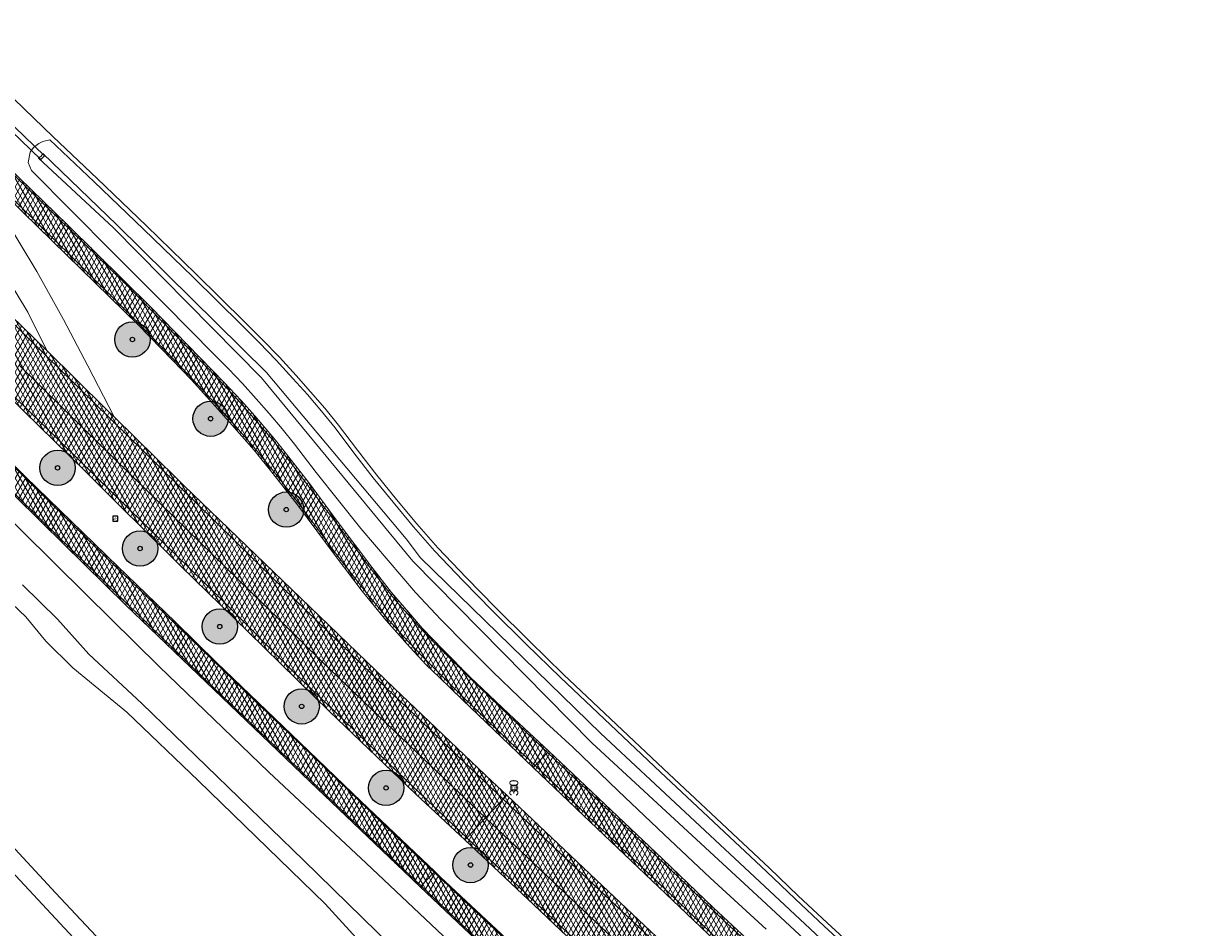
# Model space of a CAD drawing. Header units: metres. Extents: x 101608 to 104514, y 400798 to 405846.
# Tile 35 of 112: x 103922 to 104055, y 402739 to 402842. Entities that reach past the tile are written whole.
import ezdxf
from ezdxf.enums import TextEntityAlignment as Align

# ---------------------------------------------------------------- set-up
doc = ezdxf.new("R2010")
doc.units = ezdxf.units.M
for name, color, linetype, lineweight in [('B-WE-GR-BOOM-A', 63, 'Continuous', 25), ('B-WE-GR-BOOM-S', 90, 'Continuous', 25), ('B-WE-GR-GRAS-GV', 60, 'Continuous', 13), ('B-WE-IE-MEUBILAIR_WEGMEUBILAIR-S', 7, 'Continuous', 25), ('B-WE-IE-MEUBILAIR_WEGMEUBILAIR_PAAL-S', 7, 'Continuous', 25), ('B-WE-KW-KUNSTWERK_DUIKER-G', 170, 'Continuous', 18), ('B-WE-OG-WATER_MEER-GV', 140, 'Continuous', 18), ('B-WE-OG-WATER_SLOOT-GV', 120, 'Continuous', 18), ('B-WE-VH-GESLOTENVERHARDING_ASFALT-A-500', 12, 'Continuous', 18), ('B-WE-VH-KANTVERHARDING-G', 60, 'Continuous', 18), ('B-WE-VH-VERHARDING_ASFALT-GV', 252, 'Continuous', 18), ('B-WE-VH-VERHARDING_BETONSTRAATSTEEN-GV', 252, 'Continuous', 18), ('B-WE-VW-MARKERING_PICTOGRAM-G', 7, 'Continuous', 18)]:
    doc.layers.add(name, color=color, linetype=linetype, lineweight=lineweight)
doc.layers.add('Label_Puntobject', color=255, linetype='Continuous')
doc.styles.add('NLCS-ISO', font='NLCS-ISO.ttf')
pattern_1 = [(60, (0, 0), (-0.4330127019, 0.25), []), (120, (0, 0), (-0.4330127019, -0.25), [])]

# ---------------------------------------------------------------- blocks, each defined once
blk = doc.blocks.new('SIE-WEG_VERKEERSBORD-SO')
at = {"color": 0, "linetype": 'ByBlock', "lineweight": -2}
blk.add_lwpolyline([(-1.125, -1.125), (1.125, -1.125), (1.125, 1.125), (-1.125, 1.125)], close=True, dxfattribs=at)
at = {"color": 0, "linetype": 'ByBlock', "lineweight": -2, "style": 'NLCS-ISO'}
blk.add_text('vb', height=1.5, dxfattribs=at).set_placement((0, 0), align=Align.MIDDLE_CENTER)
blk = doc.blocks.new('SIE-WEG_PAAL_HECTOMETERPAAL-SO')
at = {"color": 0, "linetype": 'ByBlock', "lineweight": -2}
blk.add_lwpolyline([(-1.44375, -0.94375), (1.44375, -0.94375), (1.44375, 0.94375), (-1.44375, 0.94375)], close=True, dxfattribs=at)
at = {"color": 0, "linetype": 'ByBlock', "lineweight": -2, "style": 'NLCS-ISO'}
blk.add_text('hm', height=1.5, dxfattribs=at).set_placement((0, 0), align=Align.MIDDLE_CENTER)
at = {"style": 'NLCS-ISO'}
blk.add_attdef('WAARDE', (2.13125, -1.69375), '', height=1.5, dxfattribs=at)
blk = doc.blocks.new('SGR-BOOM_01-SO')
at = {"layer": 'B-WE-GR-BOOM-A'}
h = blk.add_hatch(color=256, dxfattribs=at)
h.dxf.hatch_style = 1
edge = h.paths.add_edge_path()
edge.add_arc((0, 0), 2, 0, 360)
at = {"color": 0, "linetype": 'ByBlock', "lineweight": -2}
for radius in [2, 0.25]:
    blk.add_circle((0, 0), radius, dxfattribs=at)

msp = doc.modelspace()

# ---------------------------------------------------------------- hatches: boundary and pattern name
at = {"layer": 'B-WE-VH-GESLOTENVERHARDING_ASFALT-A-500'}
h = msp.add_hatch(dxfattribs=at)
h.set_pattern_fill('AVH-ASFALT-SOD', color=256, scale=0.5, pattern_type=2)
h.set_pattern_definition(pattern_1)
h.paths.add_polyline_path([(103917.325, 402828.303), (103913.464, 402832.056), (103913.379, 402831.969), (103911.931, 402830.491), (103911.778, 402830.335), (103914.837, 402827.336), (103916.028, 402826.16), (103918.837, 402823.386), (103927.177, 402815.281), (103935.266, 402807.376), (103939.147, 402803.388), (103941.247, 402801.216), (103943.029, 402799.237), (103945.587, 402796.379), (103948.401, 402793.217), (103950.553, 402790.532), (103953.391, 402786.854), (103957.446, 402781.413), (103960.618, 402777.258), (103963.324, 402773.937), (103966.045, 402770.844), (103967.875, 402768.888), (103969.346, 402767.498), (103971.985, 402764.922), (103979.972, 402757.268), (103980.188, 402757.495), (103981.588, 402758.974), (103981.738, 402759.132), (103977.231, 402763.337), (103972.818, 402767.554), (103969.792, 402770.601), (103967.42, 402773.068), (103965.886, 402774.808), (103963.943, 402777.107), (103961.707, 402779.97), (103957.668, 402785.323), (103954.654, 402789.437), (103952.619, 402792.048), (103950.802, 402794.331), (103948.467, 402797.085), (103946.924, 402798.814), (103944.996, 402800.858), (103936.692, 402809.409), (103927.3, 402818.694), (103918.968, 402826.706)])
h = msp.add_hatch(dxfattribs=at)
h.set_pattern_fill('AVH-ASFALT-SOD', color=256, scale=0.5, pattern_type=2)
h.set_pattern_definition(pattern_1)
h.paths.add_polyline_path([(103939.631, 402789.982), (103932.515, 402796.983), (103931.595, 402797.888), (103924.901, 402804.474), (103916.671, 402812.457), (103905.268, 402823.687), (103904.961, 402823.373), (103902.928, 402821.297), (103905.3, 402818.974), (103912.642, 402811.796), (103916.492, 402808.017), (103921.72, 402802.879), (103929.167, 402795.544), (103934.211, 402790.637), (103940.828, 402784.154), (103949.471, 402775.717), (103956.013, 402769.324), (103960.816, 402764.692), (103968.393, 402757.469), (103974.595, 402751.593), (103976.586, 402753.695), (103976.994, 402754.125), (103975.328, 402755.701), (103964.283, 402766.231), (103952.599, 402777.469), (103940.4, 402789.234), (103940.008, 402789.611)])
h = msp.add_hatch(dxfattribs=at)
h.set_pattern_fill('AVH-ASFALT-SOD', color=256, scale=0.5, pattern_type=2)
h.set_pattern_definition(pattern_1)
h.paths.add_polyline_path([(103902.928, 402821.297), (103900.88, 402819.206), (103900.619, 402818.939), (103903.255, 402816.353), (103909.496, 402810.217), (103915.742, 402804.05), (103922.267, 402797.668), (103929.281, 402790.77), (103934.094, 402785.995), (103934.952, 402785.146), (103940.033, 402780.113), (103947.701, 402772.645), (103956.926, 402763.627), (103966.697, 402754.27), (103972.23, 402749.097), (103972.459, 402749.331), (103974.595, 402751.593), (103968.393, 402757.469), (103960.816, 402764.692), (103956.013, 402769.324), (103949.471, 402775.717), (103940.828, 402784.154), (103934.211, 402790.637), (103929.167, 402795.544), (103921.72, 402802.879), (103916.492, 402808.017), (103912.642, 402811.796), (103905.3, 402818.974)])
h = msp.add_hatch(dxfattribs=at)
h.set_pattern_fill('AVH-ASFALT-SOD', color=256, scale=0.5, pattern_type=2)
h.set_pattern_definition(pattern_1)
h.paths.add_polyline_path([(103931.574, 402781.348), (103922.51, 402790.202), (103914.367, 402798.229), (103906.545, 402805.892), (103898.216, 402814.05), (103897.007, 402815.25), (103896.901, 402815.142), (103895.413, 402813.624), (103895.326, 402813.535), (103897.622, 402811.263), (103905.504, 402803.525), (103914.427, 402794.786), (103924.394, 402784.975), (103933.84, 402775.671), (103943.849, 402766.087), (103954.694, 402755.681), (103965.323, 402745.527), (103967.18, 402743.768), (103967.276, 402743.869), (103968.755, 402745.43), (103968.83, 402745.509), (103960.514, 402753.428), (103952.599, 402760.997), (103944.17, 402769.115), (103939.436, 402773.749), (103931.814, 402781.114)])
h = msp.add_hatch(dxfattribs=at)
h.set_pattern_fill('AVH-ASFALT-SOD', color=256, scale=0.5, pattern_type=2)
h.set_pattern_definition(pattern_1)
h.paths.add_polyline_path([(103981.738, 402759.132), (103981.588, 402758.974), (103980.188, 402757.495), (103979.972, 402757.268), (103987.214, 402750.353), (103993.421, 402744.493), (103998.976, 402739.202), (104005.695, 402732.81), (104010.233, 402728.583), (104014.452, 402724.593), (104020.618, 402718.882), (104025.782, 402714.179), (104032.346, 402708.359), (104036.948, 402704.303), (104039.477, 402702.251), (104042.508, 402699.749), (104045.696, 402697.23), (104049.591, 402694.232), (104053.322, 402691.53), (104053.592, 402691.338), (104053.768, 402691.583), (104054.965, 402693.248), (104055.091, 402693.424), (104054.349, 402693.942), (104050.226, 402696.994), (104045.948, 402700.295), (104042.362, 402703.256), (104038.949, 402706.094), (104033.934, 402710.366), (104028.213, 402715.431), (104022.776, 402720.376), (104017.48, 402725.323), (104012.691, 402729.822), (104006.866, 402735.389), (104000.409, 402741.396), (103994.613, 402746.938), (103983.758, 402757.247)])
h = msp.add_hatch(dxfattribs=at)
h.set_pattern_fill('AVH-ASFALT-SOD', color=256, scale=0.5, pattern_type=2)
h.set_pattern_definition(pattern_1)
h.paths.add_polyline_path([(103976.994, 402754.125), (103976.586, 402753.695), (103974.595, 402751.593), (103978.02, 402748.348), (103987.609, 402739.279), (103996.621, 402730.815), (104005.325, 402722.622), (104008.595, 402719.563), (104014.156, 402714.364), (104017.845, 402710.902), (104023.031, 402706.199), (104027.122, 402702.547), (104032.104, 402698.262), (104036.253, 402694.789), (104041.532, 402690.61), (104046.939, 402686.502), (104049.033, 402684.997), (104050.717, 402687.339), (104051.051, 402687.804), (104050.882, 402687.925), (104047.775, 402690.131), (104043.775, 402693.153), (104039.938, 402696.203), (104036.31, 402699.158), (104033.515, 402701.514), (104029.193, 402705.349), (104024.999, 402709.11), (104020.835, 402712.938), (104013.801, 402719.499), (104002.13, 402730.374), (103986.438, 402745.191)])
h = msp.add_hatch(dxfattribs=at)
h.set_pattern_fill('AVH-ASFALT-SOD', color=256, scale=0.5, pattern_type=2)
h.set_pattern_definition(pattern_1)
h.paths.add_polyline_path([(103974.595, 402751.593), (103972.459, 402749.331), (103972.23, 402749.097), (103980.039, 402741.71), (103993.617, 402728.856), (104012.426, 402711.323), (104020.458, 402703.999), (104024.869, 402700.053), (104028.977, 402696.524), (104033.421, 402692.779), (104039.04, 402688.321), (104043.508, 402684.964), (104047.106, 402682.316), (104047.33, 402682.627), (104049.033, 402684.997), (104046.939, 402686.502), (104041.532, 402690.61), (104036.253, 402694.789), (104032.104, 402698.262), (104027.122, 402702.547), (104023.031, 402706.199), (104017.845, 402710.902), (104014.156, 402714.364), (104008.595, 402719.563), (104005.325, 402722.622), (103996.621, 402730.815), (103987.609, 402739.279), (103978.02, 402748.348)])
h = msp.add_hatch(dxfattribs=at)
h.set_pattern_fill('AVH-ASFALT-SOD', color=256, scale=0.5, pattern_type=2)
h.set_pattern_definition(pattern_1)
h.paths.add_polyline_path([(103968.83, 402745.509), (103968.755, 402745.43), (103967.276, 402743.869), (103967.18, 402743.768), (103974.954, 402736.406), (103983.316, 402728.495), (103991.242, 402721.046), (103999.67, 402713.194), (104009.673, 402703.819), (104019.822, 402694.622), (104022.723, 402692.034), (104025.995, 402689.281), (104033.787, 402683.011), (104038.877, 402679.111), (104042.741, 402676.243), (104042.833, 402676.371), (104044.112, 402678.15), (104044.178, 402678.242), (104039.954, 402681.388), (104035.682, 402684.655), (104029.358, 402689.802), (104024.23, 402694.067), (104018.175, 402699.377), (104011.503, 402705.552), (104004.116, 402712.395), (103996.489, 402719.474), (103988.153, 402727.303), (103980.997, 402734.09), (103969.5, 402744.871)])

# ---------------------------------------------------------------- linework, layer by layer
at = {"layer": 'B-WE-GR-GRAS-GV', "flags": 128}
for points in [[(103912.302, 402841.511), (103925.607, 402828.693), (103930.608, 402823.957), (103936.19, 402818.6), (103941.775, 402813.169), (103947.323, 402807.702), (103949.306, 402805.732), (103951.251, 402803.717), (103953.151, 402801.661), (103954.782, 402799.823), (103956.379, 402797.954), (103957.944, 402796.051), (103960.083, 402793.19), (103962.264, 402790.383), (103964.496, 402787.616), (103966.81, 402784.855), (103969.17, 402782.142), (103972.418, 402778.762), (103975.707, 402775.409), (103979.545, 402771.585), (103983.429, 402767.81), (103994.747, 402757.125), (104006.75, 402745.871), (104009.982, 402742.755), (104013.25, 402739.689), (104016.562, 402736.67)], [(103971.776, 402736.329), (103961.055, 402746.44), (103950.064, 402756.735), (103937.614, 402768.714), (103929.391, 402776.842), (103914.685, 402791.342)], [(103922.17, 402777.966), (103926.133, 402774.077), (103929.674, 402770.108), (103935.665, 402764.537), (103953.974, 402746.771), (103968.975, 402732.097)], [(103932.448, 402733.107), (103918.314, 402748.279)]]:
    msp.add_lwpolyline(points, dxfattribs=at)
at = {"layer": 'B-WE-KW-KUNSTWERK_DUIKER-G', "flags": 128}
msp.add_lwpolyline([(103909.594, 402840.208), (103924.238, 402826.096), (103924.654, 402826.528), (103910.01, 402840.64)], close=True, dxfattribs=at)
at = {"layer": 'B-WE-OG-WATER_MEER-GV', "flags": 128}
for points in [[(103974.084, 402722.486), (103956.417, 402741.845), (103942.075, 402755.782), (103933.954, 402763.524), (103927.851, 402768.541), (103924.802, 402771.582), (103922.514, 402774.321), (103918.557, 402778.056)], [(103918.077, 402751.485), (103925.905, 402743.079), (103931.612, 402736.991)]]:
    msp.add_lwpolyline(points, dxfattribs=at)
at = {"layer": 'B-WE-OG-WATER_SLOOT-GV', "flags": 128}
for points in [[(104016.228, 402736.298), (104012.911, 402739.322), (104009.637, 402742.393), (104006.406, 402745.509), (103994.404, 402756.761), (103983.083, 402767.449), (103979.194, 402771.229), (103975.352, 402775.057), (103972.059, 402778.414), (103968.801, 402781.805), (103966.43, 402784.53), (103964.11, 402787.298), (103961.872, 402790.072), (103959.685, 402792.887), (103957.551, 402795.742), (103955.996, 402797.633), (103954.405, 402799.494), (103952.78, 402801.325), (103950.887, 402803.374), (103948.95, 402805.381), (103946.971, 402807.347), (103941.425, 402812.812), (103935.843, 402818.24), (103930.263, 402823.595), (103925.264, 402828.33), (103924.442, 402828.144), (103924, 402827.93), (103923.4, 402827.481), (103923.035, 402826.943), (103922.803, 402825.757), (103923.159, 402824.852), (103932.311, 402815.66), (103938.28, 402809.678), (103943.86, 402804.044), (103945.48, 402802.404), (103947.065, 402800.732), (103948.616, 402799.027), (103950.093, 402797.335), (103951.537, 402795.614), (103952.945, 402793.865), (103955.415, 402790.66), (103957.927, 402787.488), (103960.48, 402784.349), (103963.54, 402780.695), (103966.657, 402777.089), (103969.536, 402774.043), (103972.46, 402771.04), (103975.396, 402768.112), (103978.374, 402765.228), (103981.394, 402762.388), (103984.456, 402759.592), (103989.614, 402754.624), (103994.806, 402749.693), (104000.032, 402744.797), (104006.356, 402738.962)], [(104026.03, 402723.589), (104005.882, 402742.304), (103986.603, 402760.072), (103966.336, 402780.622), (103949.212, 402801.408), (103932.448, 402818.366), (103923.972, 402826.268), (103924.284, 402826.486), (103924.46, 402826.788), (103932.816, 402818.696), (103949.766, 402801.991), (103965.599, 402783.15), (103967.201, 402781.021), (103987.622, 402761.109), (104006.726, 402743.323), (104026.889, 402724.49)], [(104026.889, 402724.49), (104006.726, 402743.323), (103987.622, 402761.109), (103967.201, 402781.021), (103965.599, 402783.15), (103949.766, 402801.991), (103932.816, 402818.696), (103924.46, 402826.788), (103924.284, 402826.486), (103923.972, 402826.268), (103932.448, 402818.366), (103949.212, 402801.408), (103966.336, 402780.622), (103986.603, 402760.072), (104005.882, 402742.304), (104026.03, 402723.589)], [(103918.557, 402778.056), (103922.514, 402774.321), (103924.802, 402771.582), (103927.851, 402768.541), (103933.954, 402763.524), (103942.075, 402755.782), (103956.417, 402741.845), (103974.084, 402722.486)], [(103968.975, 402732.097), (103953.974, 402746.771), (103935.665, 402764.537), (103929.674, 402770.108), (103926.133, 402774.077), (103922.17, 402777.966)], [(103931.612, 402736.991), (103925.905, 402743.079), (103918.077, 402751.485)], [(103918.314, 402748.279), (103932.448, 402733.107)]]:
    msp.add_lwpolyline(points, dxfattribs=at)
at = {"layer": 'B-WE-VH-KANTVERHARDING-G', "flags": 128}
for points in [[(103918.837, 402823.386), (103927.177, 402815.281), (103935.266, 402807.376), (103939.147, 402803.388), (103941.247, 402801.216), (103943.029, 402799.237), (103945.587, 402796.379), (103948.401, 402793.217), (103950.553, 402790.532), (103953.391, 402786.854), (103957.446, 402781.413), (103960.618, 402777.258), (103963.324, 402773.937), (103966.045, 402770.844), (103967.875, 402768.888), (103969.346, 402767.498), (103971.985, 402764.922), (103979.972, 402757.268), (103980.188, 402757.495), (103981.588, 402758.974), (103981.738, 402759.132), (103977.231, 402763.337), (103972.818, 402767.554), (103969.792, 402770.601), (103967.42, 402773.068), (103965.886, 402774.808), (103963.943, 402777.107), (103961.707, 402779.97), (103957.668, 402785.323), (103954.654, 402789.437), (103952.619, 402792.048), (103950.802, 402794.331), (103948.467, 402797.085), (103946.924, 402798.814), (103944.996, 402800.858), (103936.692, 402809.409), (103927.3, 402818.694), (103918.968, 402826.706)], [(103921.72, 402802.879), (103929.167, 402795.544), (103934.211, 402790.637), (103940.828, 402784.154), (103949.471, 402775.717), (103956.013, 402769.324), (103960.816, 402764.692), (103968.393, 402757.469), (103974.595, 402751.593), (103976.586, 402753.695), (103976.994, 402754.125), (103975.328, 402755.701), (103964.283, 402766.231), (103952.599, 402777.469), (103940.4, 402789.234), (103940.008, 402789.611), (103939.631, 402789.982), (103932.515, 402796.983), (103931.595, 402797.888), (103924.901, 402804.474), (103916.671, 402812.457)], [(103915.742, 402804.05), (103922.267, 402797.668), (103929.281, 402790.77), (103934.094, 402785.995), (103934.952, 402785.146), (103940.033, 402780.113), (103947.701, 402772.645), (103956.926, 402763.627), (103966.697, 402754.27), (103972.23, 402749.097), (103972.459, 402749.331), (103974.595, 402751.593), (103968.393, 402757.469), (103960.816, 402764.692), (103956.013, 402769.324), (103949.471, 402775.717), (103940.828, 402784.154), (103934.211, 402790.637), (103929.167, 402795.544), (103921.72, 402802.879)], [(103914.427, 402794.786), (103924.394, 402784.975), (103933.84, 402775.671), (103943.849, 402766.087), (103954.694, 402755.681), (103965.323, 402745.527), (103967.18, 402743.768), (103967.276, 402743.869), (103968.755, 402745.43), (103968.83, 402745.509), (103960.514, 402753.428), (103952.599, 402760.997), (103944.17, 402769.115), (103939.436, 402773.749), (103931.814, 402781.114), (103931.574, 402781.348), (103922.51, 402790.202), (103914.367, 402798.229)], [(104006.866, 402735.389), (104000.409, 402741.396), (103994.613, 402746.938), (103983.758, 402757.247), (103981.738, 402759.132), (103981.588, 402758.974), (103980.188, 402757.495), (103979.972, 402757.268), (103987.214, 402750.353), (103993.421, 402744.493), (103998.976, 402739.202), (104005.695, 402732.81)], [(104002.13, 402730.374), (103986.438, 402745.191), (103976.994, 402754.125), (103976.586, 402753.695), (103974.595, 402751.593), (103978.02, 402748.348), (103987.609, 402739.279), (103996.621, 402730.815)], [(103996.621, 402730.815), (103987.609, 402739.279), (103978.02, 402748.348), (103974.595, 402751.593), (103972.459, 402749.331), (103972.23, 402749.097), (103980.039, 402741.71), (103993.617, 402728.856)], [(103980.997, 402734.09), (103969.5, 402744.871), (103968.83, 402745.509), (103968.755, 402745.43), (103967.276, 402743.869), (103967.18, 402743.768), (103974.954, 402736.406)]]:
    msp.add_lwpolyline(points, dxfattribs=at)
at = {"layer": 'B-WE-VH-VERHARDING_ASFALT-GV', "flags": 128}
for points in [[(103918.837, 402823.386), (103927.177, 402815.281), (103935.266, 402807.376), (103939.147, 402803.388), (103941.247, 402801.216), (103943.029, 402799.237), (103945.587, 402796.379), (103948.401, 402793.217), (103950.553, 402790.532), (103953.391, 402786.854), (103957.446, 402781.413), (103960.618, 402777.258), (103963.324, 402773.937), (103966.045, 402770.844), (103967.875, 402768.888), (103969.346, 402767.498), (103971.985, 402764.922), (103979.972, 402757.268), (103980.188, 402757.495), (103981.588, 402758.974), (103981.738, 402759.132), (103977.231, 402763.337), (103972.818, 402767.554), (103969.792, 402770.601), (103967.42, 402773.068), (103965.886, 402774.808), (103963.943, 402777.107), (103961.707, 402779.97), (103957.668, 402785.323), (103954.654, 402789.437), (103952.619, 402792.048), (103950.802, 402794.331), (103948.467, 402797.085), (103946.924, 402798.814), (103944.996, 402800.858), (103936.692, 402809.409), (103927.3, 402818.694), (103918.968, 402826.706)], [(103921.72, 402802.879), (103929.167, 402795.544), (103934.211, 402790.637), (103940.828, 402784.154), (103949.471, 402775.717), (103956.013, 402769.324), (103960.816, 402764.692), (103968.393, 402757.469), (103974.595, 402751.593), (103976.586, 402753.695), (103976.994, 402754.125), (103975.328, 402755.701), (103964.283, 402766.231), (103952.599, 402777.469), (103940.4, 402789.234), (103940.008, 402789.611), (103939.631, 402789.982), (103932.515, 402796.983), (103931.595, 402797.888), (103924.901, 402804.474), (103916.671, 402812.457)], [(103915.742, 402804.05), (103922.267, 402797.668), (103929.281, 402790.77), (103934.094, 402785.995), (103934.952, 402785.146), (103940.033, 402780.113), (103947.701, 402772.645), (103956.926, 402763.627), (103966.697, 402754.27), (103972.23, 402749.097), (103972.459, 402749.331), (103974.595, 402751.593), (103968.393, 402757.469), (103960.816, 402764.692), (103956.013, 402769.324), (103949.471, 402775.717), (103940.828, 402784.154), (103934.211, 402790.637), (103929.167, 402795.544), (103921.72, 402802.879)], [(103914.427, 402794.786), (103924.394, 402784.975), (103933.84, 402775.671), (103943.849, 402766.087), (103954.694, 402755.681), (103965.323, 402745.527), (103967.18, 402743.768), (103967.276, 402743.869), (103968.755, 402745.43), (103968.83, 402745.509), (103960.514, 402753.428), (103952.599, 402760.997), (103944.17, 402769.115), (103939.436, 402773.749), (103931.814, 402781.114), (103931.574, 402781.348), (103922.51, 402790.202), (103914.367, 402798.229)], [(104006.866, 402735.389), (104000.409, 402741.396), (103994.613, 402746.938), (103983.758, 402757.247), (103981.738, 402759.132), (103981.588, 402758.974), (103980.188, 402757.495), (103979.972, 402757.268), (103987.214, 402750.353), (103993.421, 402744.493), (103998.976, 402739.202), (104005.695, 402732.81)], [(104002.13, 402730.374), (103986.438, 402745.191), (103976.994, 402754.125), (103976.586, 402753.695), (103974.595, 402751.593), (103978.02, 402748.348), (103987.609, 402739.279), (103996.621, 402730.815)], [(103996.621, 402730.815), (103987.609, 402739.279), (103978.02, 402748.348), (103974.595, 402751.593), (103972.459, 402749.331), (103972.23, 402749.097), (103980.039, 402741.71), (103993.617, 402728.856)], [(103980.997, 402734.09), (103969.5, 402744.871), (103968.83, 402745.509), (103968.755, 402745.43), (103967.276, 402743.869), (103967.18, 402743.768), (103974.954, 402736.406)]]:
    msp.add_lwpolyline(points, dxfattribs=at)
at = {"layer": 'B-WE-VH-VERHARDING_BETONSTRAATSTEEN-GV', "flags": 128}
msp.add_lwpolyline([(103916.028, 402826.16), (103914.837, 402827.336), (103911.778, 402830.335), (103911.118, 402830.981), (103908.293, 402833.678), (103910.243, 402829.033), (103916.497, 402819.051), (103917.532, 402817.4), (103922.749, 402808.841), (103924.901, 402804.474), (103931.595, 402797.888), (103932.515, 402796.983), (103929.549, 402802.746), (103926.778, 402808.01), (103923.757, 402813.414), (103919.762, 402820.054)], close=True, dxfattribs=at)
at = {"layer": 'B-WE-VW-MARKERING_PICTOGRAM-G', "flags": 128}
for points in [[(103913.806, 402831.555), (103922.956, 402822.628), (103933.731, 402812.112), (103944.252, 402801.333), (103946.749, 402798.645), (103948.314, 402796.847), (103950.724, 402794.058), (103953.048, 402791.075), (103955.835, 402787.406), (103958.948, 402783.261), (103962.228, 402778.928), (103964.441, 402776.153), (103967.461, 402772.777), (103969.705, 402770.468), (103972.752, 402767.461), (103979.26, 402761.182), (103981.588, 402758.974), (103989.783, 402751.198), (104001.528, 402740.007), (104015.071, 402727.231)], [(103976.586, 402753.695), (103971.334, 402758.671), (103961.753, 402767.82), (103950.439, 402778.803), (103941.847, 402787.195), (103933.99, 402794.889), (103924.779, 402803.927), (103915.572, 402812.948), (103908.202, 402820.198), (103904.961, 402823.373)], [(104003.336, 402735.465), (103995.752, 402742.717), (103986.961, 402751.061), (103980.188, 402757.495), (103976.786, 402760.726), (103972.105, 402765.219), (103969.511, 402767.758), (103967.319, 402769.971), (103965.319, 402772.086), (103963.652, 402773.962), (103960.902, 402777.26), (103957.592, 402781.535), (103953.539, 402786.999), (103950.412, 402791.004), (103948.518, 402793.316), (103946.12, 402796.096), (103943.168, 402799.336), (103939.689, 402803.04), (103934.809, 402808.083), (103927.812, 402815.006), (103919.649, 402823.003)], [(103972.459, 402749.331), (103965.509, 402755.899), (103952.806, 402768.138), (103944.501, 402776.487), (103937.774, 402783.046), (103932.296, 402788.424), (103924.514, 402796.036), (103916.237, 402804.114), (103908.485, 402811.776), (103900.88, 402819.206)], [(103921.72, 402802.879), (103929.167, 402795.544)], [(103980.904, 402733.988), (103972.095, 402742.26), (103968.755, 402745.43), (103963.493, 402750.424), (103954.636, 402758.925), (103948.433, 402764.85), (103940.038, 402772.977), (103931.674, 402780.996), (103922.817, 402789.703), (103914.996, 402797.402)], [(103914.473, 402794.943), (103924.462, 402785.112), (103933.962, 402775.843), (103943.944, 402766.187), (103954.786, 402755.802), (103965.394, 402745.652), (103967.276, 402743.869), (103975.026, 402736.528)], [(103929.167, 402795.544), (103934.211, 402790.637)], [(103934.211, 402790.637), (103940.828, 402784.154)], [(103940.828, 402784.154), (103949.471, 402775.717)], [(103949.471, 402775.717), (103956.013, 402769.324)], [(103956.013, 402769.324), (103960.816, 402764.692)], [(103960.816, 402764.692), (103968.393, 402757.469)], [(103968.393, 402757.469), (103974.595, 402751.593)], [(104050.717, 402687.339), (104048.641, 402688.858), (104044.965, 402691.655), (104041.181, 402694.578), (104037.887, 402697.225), (104034.198, 402700.277), (104029.288, 402704.53), (104024.875, 402708.417), (104020.383, 402712.526), (104013.242, 402719.199), (104007.339, 402724.742), (103997.561, 402733.907), (103990.621, 402740.45), (103982.845, 402747.765), (103976.586, 402753.695)], [(103974.595, 402751.593), (103978.02, 402748.348)], [(104047.33, 402682.627), (104045.539, 402683.913), (104042.484, 402686.233), (104039.064, 402688.854), (104035.577, 402691.574), (104032.719, 402693.91), (104029.863, 402696.212), (104025.499, 402699.949), (104022.491, 402702.613), (104017.777, 402706.91), (104009.465, 402714.575), (103999.608, 402723.773), (103986.196, 402736.375), (103972.459, 402749.331)], [(103978.02, 402748.348), (103987.609, 402739.279)], [(103987.609, 402739.279), (103996.621, 402730.815)]]:
    msp.add_lwpolyline(points, dxfattribs=at)

# ---------------------------------------------------------------- block references
at = {"layer": 'B-WE-GR-BOOM-S'}
for p in [(103934.599, 402805.734), (103943.453, 402796.765), (103926.124, 402791.198), (103952.017, 402786.472), (103935.466, 402782.066), (103944.487, 402773.234), (103953.766, 402764.195), (103963.323, 402754.963), (103972.884, 402746.234)]:
    msp.add_blockref('SGR-BOOM_01-SO', p, dxfattribs=at)
at = {"layer": 'B-WE-IE-MEUBILAIR_WEGMEUBILAIR-S', "xscale": 0.25, "yscale": 0.25, "zscale": 0.25}
msp.add_blockref('SIE-WEG_VERKEERSBORD-SO', (103932.67, 402785.463), dxfattribs=at)
at = {"layer": 'B-WE-IE-MEUBILAIR_WEGMEUBILAIR_PAAL-S', "xscale": 0.25, "yscale": 0.25, "zscale": 0.25}
msp.add_blockref('SIE-WEG_PAAL_HECTOMETERPAAL-SO', (103977.792, 402754.967), dxfattribs=at)

# ---------------------------------------------------------------- texts
at = {"layer": 'Label_Puntobject', "lineweight": 25}
msp.add_text('3.0', height=1, rotation=90, dxfattribs=at).set_placement((103977.792, 402754.967, 1.395), align=Align.MIDDLE)

doc.saveas('drawing.dxf')
